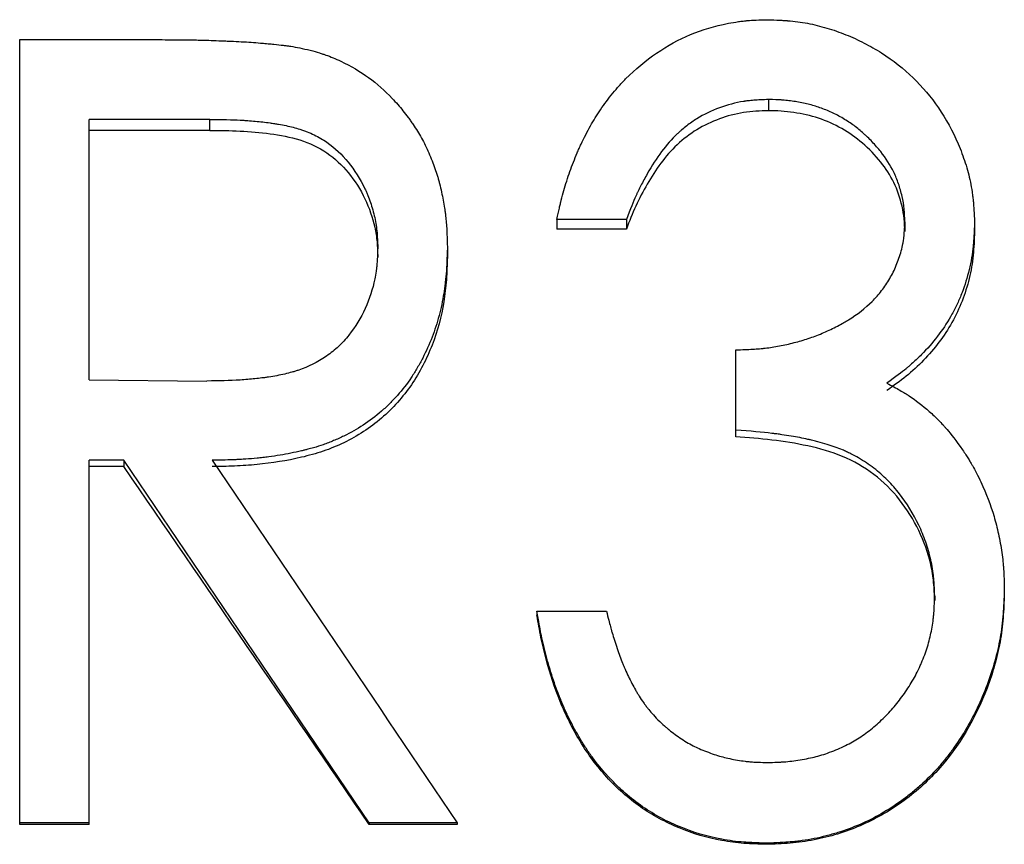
# Model space of a CAD drawing. Header units: millimetres. Extents: x -115 to 155, y -37 to 94.
# Tile 6 of 15: x -17.21 to -10.87, y 0.54 to 5.85. Entities that reach past the tile are written whole.
import ezdxf

# ---------------------------------------------------------------- set-up
doc = ezdxf.new("R2010")
doc.units = ezdxf.units.MM

msp = doc.modelspace()

# ---------------------------------------------------------------- linework, layer by layer
at = {"color": 7, "linetype": 'Continuous', "lineweight": 25}
for p, q in [((-17.2115, 5.7212), (-16.3341, 5.7212)), ((-17.2115, 0.6666), (-17.2115, 5.7212)), ((-12.3858, 5.3357), (-12.3858, 5.2636)), ((-15.9866, 5.2071), (-16.7628, 5.2071)), ((-16.7628, 3.5296), (-16.7628, 5.2071)), ((-15.9866, 5.1367), (-15.9866, 5.2071)), ((-15.9866, 5.1367), (-16.7628, 5.1367)), ((-13.3013, 4.563), (-13.75, 4.563)), ((-13.75, 4.563), (-13.75, 4.5013)), ((-13.3013, 4.563), (-13.3013, 4.5013)), ((-11.5064, 4.5479), (-11.5064, 4.4864)), ((-11.0577, 4.5459), (-11.0577, 4.4844)), ((-13.3013, 4.5013), (-13.75, 4.5013)), ((-14.9038, 4.3204), (-14.9038, 4.3796)), ((-14.4551, 4.3786), (-14.4551, 4.3194)), ((-12.5962, 3.1627), (-12.5962, 3.7236)), ((-16.7628, 3.5296), (-16.0046, 3.5225)), ((-16.5405, 3.0118), (-16.7628, 3.0118)), ((-16.7628, 0.6666), (-16.7628, 3.0118)), ((-16.5405, 3.0118), (-16.5405, 2.9711)), ((-16.5405, 2.9711), (-16.7628, 2.9711)), ((-10.8654, 2.1803), (-10.8654, 2.1508)), ((-11.3141, 2.1367), (-11.3141, 2.1078)), ((-13.8782, 2.0394), (-13.8782, 2.0118)), ((-13.8782, 2.0394), (-13.4295, 2.0394)), ((-16.7628, 0.6758), (-17.2115, 0.6758)), ((-16.7628, 0.6666), (-17.2115, 0.6666)), ((-14.391, 0.6758), (-14.9599, 0.6758)), ((-14.9599, 0.6758), (-14.9599, 0.6666)), ((-14.391, 0.6666), (-14.9599, 0.6666)), ((-14.391, 0.6758), (-14.391, 0.6666)), ((-12.3998, 0.5458), (-12.3998, 0.5384))]:
    msp.add_line(p, q, dxfattribs=at)
for points, knots in [([(-13.75, 4.563), (-13.7438, 4.5908), (-13.7382, 4.615), (-13.7309, 4.6462), (-13.7286, 4.6557), (-13.7255, 4.6687), (-13.7245, 4.6728), (-13.7231, 4.6786), (-13.7226, 4.6805), (-13.7217, 4.6841), (-13.7215, 4.685), (-13.7155, 4.7085), (-13.7099, 4.7292), (-13.6982, 4.7702), (-13.6923, 4.7899), (-13.6724, 4.8521), (-13.658, 4.8927), (-13.6347, 4.9522), (-13.6267, 4.9718), (-13.6142, 5.0009), (-13.61, 5.0105), (-13.6014, 5.0297), (-13.5974, 5.0384), (-13.5733, 5.0899), (-13.5534, 5.1287), (-13.5124, 5.2016), (-13.4919, 5.2348), (-13.4439, 5.3051), (-13.4159, 5.3428), (-13.3748, 5.3932), (-13.361, 5.4093), (-13.3404, 5.4322), (-13.3336, 5.4397), (-13.3232, 5.4506), (-13.3198, 5.4542), (-13.3129, 5.4612), (-13.31, 5.4642), (-13.2425, 5.5317), (-13.1758, 5.5872), (-13.0364, 5.6824), (-12.9631, 5.7223), (-12.8125, 5.7854), (-12.7319, 5.8094), (-12.6221, 5.8306), (-12.6006, 5.8342), (-12.5691, 5.8386), (-12.5587, 5.8399), (-12.5433, 5.8417), (-12.5382, 5.8423), (-12.5306, 5.843), (-12.5281, 5.8433), (-12.5231, 5.8437), (-12.5198, 5.844), (-12.4899, 5.8466), (-12.4475, 5.8484), (-12.3908, 5.8496)], [0, 0, 0, 0, 0.03125, 0.03125, 0.046875, 0.046875, 0.054688, 0.054688, 0.058594, 0.058594, 0.0625, 0.0625, 0.09375, 0.09375, 0.125, 0.125, 0.1875, 0.1875, 0.21875, 0.21875, 0.234375, 0.234375, 0.25, 0.25, 0.3125, 0.3125, 0.375, 0.375, 0.4375, 0.4375, 0.46875, 0.46875, 0.484375, 0.484375, 0.492188, 0.492188, 0.5, 0.5, 0.625, 0.625, 0.75, 0.75, 0.875, 0.875, 0.90625, 0.90625, 0.921875, 0.921875, 0.929688, 0.929688, 0.933594, 0.933594, 0.9375, 0.9375, 1, 1, 1, 1]), ([(-12.3908, 5.8496), (-12.3622, 5.8486), (-12.3371, 5.8477), (-12.3048, 5.8461), (-12.2949, 5.8456), (-12.2815, 5.8448), (-12.2772, 5.8445), (-12.2712, 5.8441), (-12.2692, 5.8439), (-12.2654, 5.8437), (-12.2645, 5.8436), (-12.2181, 5.84), (-12.1753, 5.8342), (-12.0923, 5.8183), (-12.0509, 5.8082), (-11.9684, 5.7837), (-11.9263, 5.769), (-11.8464, 5.7369), (-11.8073, 5.7191), (-11.7307, 5.6798), (-11.6938, 5.6588), (-11.5822, 5.588), (-11.514, 5.5346), (-11.3925, 5.4174), (-11.338, 5.3527), (-11.2414, 5.2109), (-11.199, 5.1331), (-11.1457, 5.0094), (-11.1303, 4.9683), (-11.1105, 4.9066), (-11.1044, 4.8861), (-11.0935, 4.845), (-11.0887, 4.8251), (-11.0798, 4.7828), (-11.0759, 4.7616), (-11.0711, 4.7295), (-11.0697, 4.7187), (-11.0677, 4.7026), (-11.0671, 4.6972), (-11.0663, 4.6891), (-11.066, 4.6864), (-11.0655, 4.681), (-11.0651, 4.6774), (-11.0624, 4.6469), (-11.06, 4.6037), (-11.0577, 4.5459)], [0, 0, 0, 0, 0.03125, 0.03125, 0.046875, 0.046875, 0.054688, 0.054688, 0.058594, 0.058594, 0.0625, 0.0625, 0.125, 0.125, 0.1875, 0.1875, 0.25, 0.25, 0.3125, 0.3125, 0.375, 0.375, 0.5, 0.5, 0.625, 0.625, 0.75, 0.75, 0.8125, 0.8125, 0.84375, 0.84375, 0.875, 0.875, 0.90625, 0.90625, 0.921875, 0.921875, 0.929688, 0.929688, 0.933594, 0.933594, 0.9375, 0.9375, 1, 1, 1, 1]), ([(-16.3341, 5.7212), (-16.2773, 5.721), (-16.2281, 5.7208), (-16.1656, 5.7203), (-16.1467, 5.7201), (-16.1211, 5.7198), (-16.1131, 5.7197), (-16.0979, 5.7195), (-16.0915, 5.7194), (-16.0548, 5.7188), (-16.0193, 5.7178), (-15.9568, 5.7156), (-15.9345, 5.7148), (-15.8987, 5.7133), (-15.8863, 5.7128), (-15.8673, 5.712), (-15.8608, 5.7117), (-15.8478, 5.7111), (-15.8402, 5.7108), (-15.7878, 5.7084), (-15.7444, 5.7059), (-15.6839, 5.7015), (-15.6645, 5.7), (-15.6413, 5.6979), (-15.6376, 5.6976), (-15.6239, 5.6963), (-15.6172, 5.6957), (-15.5977, 5.6939), (-15.5854, 5.6927), (-15.5508, 5.6892), (-15.5307, 5.687), (-15.5049, 5.6839), (-15.4971, 5.6829), (-15.4828, 5.681), (-15.4738, 5.6797), (-15.4285, 5.6725), (-15.3865, 5.6641), (-15.3385, 5.653)], [0, 0, 0, 0, 0.125, 0.125, 0.1875, 0.1875, 0.21875, 0.21875, 0.25, 0.25, 0.375, 0.375, 0.4375, 0.4375, 0.46875, 0.46875, 0.484375, 0.484375, 0.5, 0.5, 0.625, 0.625, 0.6875, 0.6875, 0.703125, 0.703125, 0.71875, 0.71875, 0.75, 0.75, 0.8125, 0.8125, 0.84375, 0.84375, 0.875, 0.875, 1, 1, 1, 1]), ([(-15.3385, 5.653), (-15.3163, 5.6467), (-15.2968, 5.641), (-15.2719, 5.6333), (-15.2643, 5.6309), (-15.2539, 5.6275), (-15.2506, 5.6264), (-15.2445, 5.6243), (-15.2425, 5.6236), (-15.2087, 5.6116), (-15.1758, 5.5979), (-15.0757, 5.551), (-15.016, 5.516), (-14.9089, 5.4376), (-14.8583, 5.3928), (-14.7866, 5.3174), (-14.7635, 5.2908), (-14.7298, 5.2489), (-14.7188, 5.2346), (-14.7025, 5.2126), (-14.6971, 5.2052), (-14.6864, 5.1902), (-14.6807, 5.1819), (-14.6568, 5.147), (-14.6388, 5.1177), (-14.6135, 5.072), (-14.6054, 5.0564), (-14.5896, 5.0246), (-14.5823, 5.009), (-14.5596, 4.9577), (-14.5463, 4.9242), (-14.529, 4.8748), (-14.5237, 4.8585), (-14.5164, 4.8342), (-14.5141, 4.8262), (-14.5107, 4.8142), (-14.5096, 4.8102), (-14.5075, 4.8022), (-14.5067, 4.7989), (-14.4962, 4.7572), (-14.4883, 4.7214), (-14.4785, 4.6699), (-14.4756, 4.6531), (-14.4718, 4.6284), (-14.4707, 4.6202), (-14.469, 4.6081), (-14.4685, 4.6041), (-14.4675, 4.5961), (-14.4669, 4.5912), (-14.461, 4.5399), (-14.4571, 4.47), (-14.4551, 4.3786)], [0, 0, 0, 0, 0.03125, 0.03125, 0.046875, 0.046875, 0.054688, 0.054688, 0.0625, 0.0625, 0.125, 0.125, 0.25, 0.25, 0.375, 0.375, 0.4375, 0.4375, 0.46875, 0.46875, 0.484375, 0.484375, 0.5, 0.5, 0.5625, 0.5625, 0.59375, 0.59375, 0.625, 0.625, 0.6875, 0.6875, 0.71875, 0.71875, 0.734375, 0.734375, 0.742188, 0.742188, 0.75, 0.75, 0.8125, 0.8125, 0.84375, 0.84375, 0.859375, 0.859375, 0.867188, 0.867188, 0.875, 0.875, 1, 1, 1, 1]), ([(-12.3858, 5.3357), (-12.4215, 5.3343), (-12.4527, 5.3325), (-12.4928, 5.3294), (-12.505, 5.3282), (-12.5217, 5.3264), (-12.527, 5.3257), (-12.5345, 5.3247), (-12.5369, 5.3244), (-12.5417, 5.3237), (-12.543, 5.3235), (-12.5974, 5.3149), (-12.6503, 5.3008), (-12.7529, 5.2632), (-12.8013, 5.2398), (-12.8693, 5.1977), (-12.8912, 5.1825), (-12.9229, 5.158), (-12.9333, 5.1495), (-12.9487, 5.1364), (-12.9537, 5.1319), (-12.9637, 5.1229), (-12.9692, 5.1178), (-13.0434, 5.0474), (-13.1078, 4.962), (-13.1818, 4.8304), (-13.1953, 4.8052), (-13.2137, 4.7693), (-13.2195, 4.7576), (-13.2277, 4.7405), (-13.2304, 4.7348), (-13.2343, 4.7265), (-13.2355, 4.7238), (-13.238, 4.7183), (-13.2395, 4.715), (-13.2557, 4.679), (-13.276, 4.629), (-13.3013, 4.563)], [0, 0, 0, 0, 0.0625, 0.0625, 0.09375, 0.09375, 0.109375, 0.109375, 0.117188, 0.117188, 0.125, 0.125, 0.25, 0.25, 0.375, 0.375, 0.4375, 0.4375, 0.46875, 0.46875, 0.484375, 0.484375, 0.5, 0.5, 0.75, 0.75, 0.8125, 0.8125, 0.84375, 0.84375, 0.859375, 0.859375, 0.867188, 0.867188, 0.875, 0.875, 1, 1, 1, 1]), ([(-11.5064, 4.5479), (-11.5069, 4.5662), (-11.5076, 4.5822), (-11.5087, 4.6028), (-11.509, 4.6091), (-11.5097, 4.6176), (-11.5099, 4.6204), (-11.5103, 4.6255), (-11.5105, 4.627), (-11.5134, 4.656), (-11.518, 4.6832), (-11.5306, 4.7399), (-11.5383, 4.767), (-11.5561, 4.8188), (-11.5666, 4.844), (-11.6004, 4.9128), (-11.6285, 4.9571), (-11.679, 5.0213), (-11.6973, 5.0423), (-11.7267, 5.0733), (-11.7369, 5.0835), (-11.7527, 5.0987), (-11.758, 5.1037), (-11.7689, 5.1138), (-11.7752, 5.1195), (-11.7993, 5.1408), (-11.82, 5.1573), (-11.8534, 5.181), (-11.8649, 5.1888), (-11.8887, 5.204), (-11.9016, 5.2118), (-11.9375, 5.2326), (-11.9619, 5.2451), (-11.9993, 5.2619), (-12.0118, 5.2672), (-12.0372, 5.2772), (-12.0506, 5.282), (-12.0875, 5.2943), (-12.1131, 5.3016), (-12.1663, 5.3141), (-12.1949, 5.3195), (-12.2361, 5.3257), (-12.2498, 5.3275), (-12.2701, 5.3297), (-12.2769, 5.3304), (-12.287, 5.3313), (-12.2904, 5.3315), (-12.2972, 5.3321), (-12.3016, 5.3324), (-12.3219, 5.3337), (-12.3493, 5.3348), (-12.3858, 5.3357)], [0, 0, 0, 0, 0.03125, 0.03125, 0.046875, 0.046875, 0.054688, 0.054688, 0.0625, 0.0625, 0.125, 0.125, 0.1875, 0.1875, 0.25, 0.25, 0.375, 0.375, 0.4375, 0.4375, 0.46875, 0.46875, 0.484375, 0.484375, 0.5, 0.5, 0.5625, 0.5625, 0.59375, 0.59375, 0.625, 0.625, 0.6875, 0.6875, 0.71875, 0.71875, 0.75, 0.75, 0.8125, 0.8125, 0.875, 0.875, 0.90625, 0.90625, 0.921875, 0.921875, 0.929688, 0.929688, 0.9375, 0.9375, 1, 1, 1, 1]), ([(-15.9866, 5.2071), (-15.9062, 5.2069), (-15.8412, 5.2055), (-15.7884, 5.2027), (-15.7832, 5.2025), (-15.7749, 5.202), (-15.7708, 5.2017), (-15.7584, 5.201), (-15.7502, 5.2004), (-15.7256, 5.1987), (-15.7093, 5.1973), (-15.6607, 5.1928), (-15.6288, 5.1892), (-15.5932, 5.1843), (-15.588, 5.1836), (-15.5789, 5.1823), (-15.5744, 5.1816), (-15.5611, 5.1796), (-15.5523, 5.1782), (-15.5266, 5.1738), (-15.51, 5.1707), (-15.4623, 5.1606), (-15.4331, 5.153), (-15.4031, 5.1435), (-15.3982, 5.1419), (-15.3901, 5.1392), (-15.3861, 5.1378), (-15.3741, 5.1336), (-15.3662, 5.1306), (-15.343, 5.1214), (-15.3279, 5.1148), (-15.2841, 5.0936), (-15.2568, 5.0776), (-15.1804, 5.0241), (-15.1352, 4.9817), (-15.0536, 4.8818), (-15.0175, 4.8245), (-14.9843, 4.756), (-14.983, 4.7531), (-14.9798, 4.7461), (-14.9782, 4.7426), (-14.9735, 4.732), (-14.9704, 4.7248), (-14.9615, 4.7029), (-14.9559, 4.6879), (-14.9403, 4.6416), (-14.9312, 4.6089), (-14.9198, 4.5574), (-14.9169, 4.5417), (-14.9118, 4.5094), (-14.9099, 4.4934), (-14.9083, 4.4757), (-14.9083, 4.4749), (-14.908, 4.472), (-14.9079, 4.4705), (-14.9076, 4.4659), (-14.9074, 4.4627), (-14.9067, 4.4525), (-14.9063, 4.445), (-14.9051, 4.4205), (-14.9044, 4.4014), (-14.9038, 4.3796)], [0, 0, 0, 0, 0.125, 0.125, 0.132812, 0.132812, 0.140625, 0.140625, 0.15625, 0.15625, 0.1875, 0.1875, 0.25, 0.25, 0.257812, 0.257812, 0.265625, 0.265625, 0.28125, 0.28125, 0.3125, 0.3125, 0.375, 0.375, 0.382812, 0.382812, 0.390625, 0.390625, 0.40625, 0.40625, 0.4375, 0.4375, 0.5, 0.5, 0.625, 0.625, 0.75, 0.75, 0.757812, 0.757812, 0.765625, 0.765625, 0.78125, 0.78125, 0.8125, 0.8125, 0.875, 0.875, 0.90625, 0.90625, 0.9375, 0.9375, 0.941406, 0.941406, 0.945312, 0.945312, 0.953125, 0.953125, 0.96875, 0.96875, 1, 1, 1, 1]), ([(-12.3858, 5.2636), (-12.4395, 5.2614), (-12.5469, 5.2569), (-12.7035, 5.2151), (-12.8493, 5.1463), (-13.0202, 5.0158), (-13.1447, 4.8389), (-13.2431, 4.6504), (-13.2819, 4.551), (-13.3013, 4.5013)], [0, 0, 0, 0, 0.125145, 0.250175, 0.375454, 0.500144, 0.74962, 0.874796, 1, 1, 1, 1]), ([(-11.5064, 4.4864), (-11.5072, 4.5136), (-11.5089, 4.5678), (-11.5276, 4.6748), (-11.5707, 4.8022), (-11.6612, 4.939), (-11.7747, 5.057), (-11.9109, 5.1528), (-12.0612, 5.2199), (-12.1951, 5.2498), (-12.3038, 5.2616), (-12.3585, 5.263), (-12.3858, 5.2636)], [0, 0, 0, 0, 0.062571, 0.125121, 0.249999, 0.369739, 0.499934, 0.62488, 0.749834, 0.87485, 0.937418, 1, 1, 1, 1]), ([(-15.9866, 5.1367), (-15.9215, 5.1363), (-15.7913, 5.1353), (-15.597, 5.1176), (-15.4044, 5.0832), (-15.2273, 5.0013), (-15.0849, 4.8662), (-14.9803, 4.7013), (-14.927, 4.545), (-14.9063, 4.4173), (-14.9047, 4.3527), (-14.9038, 4.3204)], [0, 0, 0, 0, 0.125204, 0.250383, 0.375438, 0.500142, 0.620155, 0.749901, 0.874837, 0.9374, 1, 1, 1, 1]), ([(-12.5962, 3.7236), (-12.5547, 3.7244), (-12.5182, 3.7257), (-12.4708, 3.7284), (-12.4562, 3.7294), (-12.4362, 3.731), (-12.4299, 3.7316), (-12.4208, 3.7325), (-12.4178, 3.7329), (-12.4121, 3.7335), (-12.4103, 3.7337), (-12.3767, 3.7378), (-12.3462, 3.7426), (-12.2996, 3.7514), (-12.2839, 3.7546), (-12.2522, 3.7616), (-12.2354, 3.7656), (-12.1892, 3.7772), (-12.1588, 3.7861), (-12.1137, 3.8012), (-12.0988, 3.8065), (-12.0692, 3.8177), (-12.0552, 3.8233), (-12.0092, 3.8428), (-11.9798, 3.8565), (-11.9375, 3.8781), (-11.9237, 3.8855), (-11.9034, 3.8968), (-11.8967, 3.9007), (-11.8835, 3.9084), (-11.8778, 3.9118), (-11.8126, 3.952), (-11.7615, 3.9917), (-11.6952, 4.0575), (-11.6748, 4.0805), (-11.6376, 4.1284), (-11.6197, 4.1548), (-11.5881, 4.2094), (-11.574, 4.2379), (-11.5556, 4.2824), (-11.5499, 4.2975), (-11.5393, 4.3284), (-11.5342, 4.345), (-11.5257, 4.3765), (-11.522, 4.3919), (-11.5176, 4.4144), (-11.5163, 4.4218), (-11.514, 4.4365), (-11.5134, 4.4411), (-11.5099, 4.4719), (-11.5078, 4.5055), (-11.5064, 4.5479)], [0, 0, 0, 0, 0.0625, 0.0625, 0.09375, 0.09375, 0.109375, 0.109375, 0.117188, 0.117188, 0.125, 0.125, 0.1875, 0.1875, 0.21875, 0.21875, 0.25, 0.25, 0.3125, 0.3125, 0.34375, 0.34375, 0.375, 0.375, 0.4375, 0.4375, 0.46875, 0.46875, 0.484375, 0.484375, 0.5, 0.5, 0.625, 0.625, 0.6875, 0.6875, 0.75, 0.75, 0.8125, 0.8125, 0.84375, 0.84375, 0.875, 0.875, 0.90625, 0.90625, 0.921875, 0.921875, 0.9375, 0.9375, 1, 1, 1, 1]), ([(-11.0577, 4.5459), (-11.0588, 4.5116), (-11.0601, 4.4816), (-11.0622, 4.4431), (-11.0629, 4.4314), (-11.0641, 4.4154), (-11.0645, 4.4103), (-11.0651, 4.4031), (-11.0653, 4.4008), (-11.0657, 4.3962), (-11.0658, 4.395), (-11.0712, 4.3414), (-11.0798, 4.2906), (-11.104, 4.1892), (-11.1192, 4.1399), (-11.1469, 4.0682), (-11.157, 4.0446), (-11.1786, 3.9983), (-11.1906, 3.9749), (-11.2269, 3.9092), (-11.2543, 3.8667), (-11.3154, 3.7845), (-11.3497, 3.744), (-11.404, 3.6873), (-11.4224, 3.6692), (-11.4506, 3.6431), (-11.4601, 3.6345), (-11.4745, 3.622), (-11.4793, 3.6179), (-11.4865, 3.6118), (-11.489, 3.6098), (-11.4938, 3.6057), (-11.497, 3.6031), (-11.5251, 3.5801), (-11.5661, 3.5494), (-11.6216, 3.5094)], [0, 0, 0, 0, 0.0625, 0.0625, 0.09375, 0.09375, 0.109375, 0.109375, 0.117188, 0.117188, 0.125, 0.125, 0.25, 0.25, 0.375, 0.375, 0.4375, 0.4375, 0.5, 0.5, 0.625, 0.625, 0.75, 0.75, 0.8125, 0.8125, 0.84375, 0.84375, 0.859375, 0.859375, 0.867188, 0.867188, 0.875, 0.875, 1, 1, 1, 1]), ([(-11.0577, 4.4844), (-11.0594, 4.4337), (-11.0627, 4.3323), (-11.0972, 4.132), (-11.1901, 3.8925), (-11.3463, 3.6883), (-11.4967, 3.5506), (-11.58, 3.4915), (-11.6216, 3.4619)], [0, 0, 0, 0, 0.1251908, 0.250313, 0.4999478, 0.7496657, 0.8748037, 1, 1, 1, 1]), ([(-14.9038, 4.3796), (-14.9052, 4.3349), (-14.9068, 4.3015), (-14.9087, 4.2779), (-14.9089, 4.2751), (-14.9093, 4.2709), (-14.9095, 4.2688), (-14.9101, 4.2625), (-14.9106, 4.2584), (-14.912, 4.2459), (-14.913, 4.2376), (-14.9166, 4.2127), (-14.9194, 4.1963), (-14.9362, 4.1147), (-14.957, 4.051), (-15.013, 3.928), (-15.0476, 3.8714), (-15.0998, 3.8056), (-15.1115, 3.7917), (-15.134, 3.767), (-15.1453, 3.7555), (-15.1795, 3.7233), (-15.2058, 3.7024), (-15.2932, 3.6429), (-15.3518, 3.6135), (-15.4204, 3.5903), (-15.4269, 3.5882), (-15.4415, 3.5836), (-15.4489, 3.5815), (-15.4716, 3.5751), (-15.4872, 3.5711), (-15.5358, 3.5598), (-15.5703, 3.5533), (-15.6115, 3.5471), (-15.614, 3.5468), (-15.6211, 3.5457), (-15.6247, 3.5452), (-15.6355, 3.5437), (-15.6427, 3.5428), (-15.6648, 3.54), (-15.6798, 3.5383), (-15.7258, 3.5335), (-15.7577, 3.5309), (-15.8572, 3.5246), (-15.9284, 3.5225), (-16.0046, 3.5225)], [0, 0, 0, 0, 0.0625, 0.0625, 0.066406, 0.066406, 0.070312, 0.070312, 0.078125, 0.078125, 0.09375, 0.09375, 0.125, 0.125, 0.25, 0.25, 0.375, 0.375, 0.40625, 0.40625, 0.4375, 0.4375, 0.5, 0.5, 0.625, 0.625, 0.640625, 0.640625, 0.65625, 0.65625, 0.6875, 0.6875, 0.75, 0.75, 0.757812, 0.757812, 0.765625, 0.765625, 0.78125, 0.78125, 0.8125, 0.8125, 0.875, 0.875, 1, 1, 1, 1]), ([(-14.4551, 4.3786), (-14.4562, 4.3461), (-14.4572, 4.3177), (-14.4589, 4.2812), (-14.4594, 4.2701), (-14.4602, 4.2549), (-14.4605, 4.2501), (-14.4609, 4.2432), (-14.461, 4.241), (-14.4612, 4.2378), (-14.4613, 4.2367), (-14.4615, 4.2346), (-14.4615, 4.2342), (-14.4633, 4.2073), (-14.4655, 4.1825), (-14.4696, 4.1462), (-14.4711, 4.1342), (-14.4744, 4.1106), (-14.476, 4.0996), (-14.4859, 4.0386), (-14.4962, 3.9907), (-14.5151, 3.9202), (-14.522, 3.897), (-14.537, 3.8509), (-14.5447, 3.8289), (-14.5716, 3.7588), (-14.5917, 3.7138), (-14.6251, 3.649), (-14.6367, 3.6278), (-14.6612, 3.5864), (-14.6733, 3.567), (-14.7151, 3.5048), (-14.745, 3.4659), (-14.7931, 3.4114), (-14.8097, 3.3938), (-14.8438, 3.36), (-14.8606, 3.3445), (-14.9176, 3.2954), (-14.9567, 3.2657), (-15.0375, 3.2123), (-15.0781, 3.1891), (-15.1435, 3.1574), (-15.1656, 3.1475), (-15.1992, 3.1336), (-15.2104, 3.1291), (-15.2274, 3.1226), (-15.233, 3.1204), (-15.2444, 3.1163), (-15.2512, 3.1138), (-15.2745, 3.1056), (-15.2954, 3.099), (-15.3303, 3.0891), (-15.3426, 3.0858), (-15.3617, 3.0808), (-15.3683, 3.0791), (-15.3783, 3.0766), (-15.3817, 3.0758), (-15.3885, 3.0741), (-15.3927, 3.0731), (-15.4398, 3.0618), (-15.4858, 3.0526), (-15.5574, 3.0409), (-15.5816, 3.0373), (-15.6187, 3.0325), (-15.6312, 3.031), (-15.6563, 3.0281), (-15.6697, 3.0267), (-15.7058, 3.0232), (-15.73, 3.0211), (-15.7661, 3.0186), (-15.7782, 3.0178), (-15.7963, 3.0167), (-15.8023, 3.0164), (-15.8114, 3.016), (-15.8144, 3.0158), (-15.8204, 3.0155), (-15.8245, 3.0153), (-15.8587, 3.0138), (-15.9071, 3.0127), (-15.9716, 3.0118)], [0, 0, 0, 0, 0.03125, 0.03125, 0.046875, 0.046875, 0.054688, 0.054688, 0.058594, 0.058594, 0.060547, 0.060547, 0.0625, 0.0625, 0.09375, 0.09375, 0.109375, 0.109375, 0.125, 0.125, 0.1875, 0.1875, 0.21875, 0.21875, 0.25, 0.25, 0.3125, 0.3125, 0.34375, 0.34375, 0.375, 0.375, 0.4375, 0.4375, 0.46875, 0.46875, 0.5, 0.5, 0.5625, 0.5625, 0.625, 0.625, 0.65625, 0.65625, 0.671875, 0.671875, 0.679688, 0.679688, 0.6875, 0.6875, 0.71875, 0.71875, 0.734375, 0.734375, 0.742188, 0.742188, 0.746094, 0.746094, 0.75, 0.75, 0.8125, 0.8125, 0.84375, 0.84375, 0.859375, 0.859375, 0.875, 0.875, 0.90625, 0.90625, 0.921875, 0.921875, 0.929688, 0.929688, 0.933594, 0.933594, 0.9375, 0.9375, 1, 1, 1, 1]), ([(-14.4551, 4.3194), (-14.4567, 4.2714), (-14.4597, 4.1753), (-14.4808, 3.9841), (-14.5442, 3.7506), (-14.677, 3.4918), (-14.871, 3.2732), (-15.0759, 3.1408), (-15.2549, 3.0673), (-15.4418, 3.0165), (-15.6334, 2.9866), (-15.8264, 2.9732), (-15.9232, 2.9718), (-15.9716, 2.9711)], [0, 0, 0, 0, 0.062585, 0.125149, 0.250103, 0.375013, 0.499806, 0.624642, 0.687201, 0.749761, 0.874833, 0.937414, 1, 1, 1, 1]), ([(-11.6216, 3.5094), (-11.5895, 3.4919), (-11.5616, 3.4763), (-11.5261, 3.4557), (-11.5154, 3.4493), (-11.5008, 3.4404), (-11.4962, 3.4376), (-11.4896, 3.4334), (-11.4875, 3.4321), (-11.4835, 3.4295), (-11.4823, 3.4288), (-11.4358, 3.3982), (-11.3921, 3.3646), (-11.3279, 3.3079), (-11.3076, 3.2886), (-11.2787, 3.2593), (-11.2694, 3.2495), (-11.2558, 3.2346), (-11.2513, 3.2296), (-11.2447, 3.2221), (-11.2425, 3.2196), (-11.2381, 3.2146), (-11.2353, 3.2113), (-11.2102, 3.1817), (-11.1768, 3.138), (-11.1338, 3.0786)], [0, 0, 0, 0, 0.125, 0.125, 0.1875, 0.1875, 0.21875, 0.21875, 0.234375, 0.234375, 0.25, 0.25, 0.5, 0.5, 0.625, 0.625, 0.6875, 0.6875, 0.71875, 0.71875, 0.734375, 0.734375, 0.75, 0.75, 1, 1, 1, 1]), ([(-11.3141, 2.1367), (-11.3151, 2.163), (-11.3161, 2.186), (-11.3177, 2.2155), (-11.3183, 2.2246), (-11.3192, 2.2369), (-11.3195, 2.2408), (-11.3199, 2.2463), (-11.3201, 2.2481), (-11.3204, 2.2516), (-11.3205, 2.2525), (-11.3244, 2.2935), (-11.3307, 2.3329), (-11.3483, 2.4104), (-11.3591, 2.4483), (-11.385, 2.5226), (-11.3995, 2.5581), (-11.4519, 2.6673), (-11.4931, 2.7343), (-11.5643, 2.8261), (-11.5902, 2.8559), (-11.6456, 2.9113), (-11.6746, 2.9368), (-11.7378, 2.9851), (-11.7705, 3.007), (-11.821, 3.0365), (-11.8381, 3.0458), (-11.8642, 3.0588), (-11.8729, 3.063), (-11.8861, 3.0691), (-11.8906, 3.0711), (-11.8994, 3.075), (-11.9047, 3.0773), (-11.9375, 3.0912), (-11.9708, 3.103), (-12.0267, 3.12), (-12.0464, 3.1255), (-12.0774, 3.1336), (-12.088, 3.1363), (-12.1043, 3.1402), (-12.1098, 3.1415), (-12.1182, 3.1435), (-12.1209, 3.1441), (-12.1266, 3.1454), (-12.1302, 3.1463), (-12.1652, 3.1542), (-12.2009, 3.1611), (-12.2586, 3.1708), (-12.2786, 3.1739), (-12.3095, 3.1783), (-12.3199, 3.1798), (-12.3359, 3.1819), (-12.3413, 3.1826), (-12.3494, 3.1836), (-12.3521, 3.1839), (-12.3576, 3.1846), (-12.3611, 3.1851), (-12.4242, 3.1928), (-12.5019, 3.1997), (-12.5962, 3.206)], [0, 0, 0, 0, 0.03125, 0.03125, 0.046875, 0.046875, 0.054688, 0.054688, 0.058594, 0.058594, 0.0625, 0.0625, 0.125, 0.125, 0.1875, 0.1875, 0.25, 0.25, 0.375, 0.375, 0.4375, 0.4375, 0.5, 0.5, 0.5625, 0.5625, 0.59375, 0.59375, 0.609375, 0.609375, 0.617188, 0.617188, 0.625, 0.625, 0.6875, 0.6875, 0.71875, 0.71875, 0.734375, 0.734375, 0.742188, 0.742188, 0.746094, 0.746094, 0.75, 0.75, 0.8125, 0.8125, 0.84375, 0.84375, 0.859375, 0.859375, 0.867188, 0.867188, 0.871094, 0.871094, 0.875, 0.875, 1, 1, 1, 1]), ([(-11.3141, 2.1078), (-11.3155, 2.1467), (-11.3182, 2.2246), (-11.3435, 2.3785), (-11.4097, 2.5632), (-11.533, 2.763), (-11.7001, 2.9291), (-11.9049, 3.0466), (-12.1316, 3.1083), (-12.3627, 3.1457), (-12.5183, 3.157), (-12.5962, 3.1627)], [0, 0, 0, 0, 0.062583, 0.125131, 0.250051, 0.375267, 0.499833, 0.624681, 0.749699, 0.874833, 1, 1, 1, 1]), ([(-11.1338, 3.0786), (-11.1194, 3.0564), (-11.107, 3.037), (-11.0913, 3.0118), (-11.0866, 3.0041), (-11.0802, 2.9935), (-11.0782, 2.9902), (-11.0744, 2.9838), (-11.0732, 2.9817), (-11.0622, 2.9626), (-11.0533, 2.9461), (-11.0352, 2.9109), (-11.0256, 2.8912), (-10.9813, 2.7966), (-10.9533, 2.7238), (-10.9208, 2.6138), (-10.9112, 2.5761), (-10.8945, 2.4986), (-10.8876, 2.4595), (-10.8786, 2.397), (-10.8761, 2.3767), (-10.873, 2.3471), (-10.8721, 2.3374), (-10.8708, 2.323), (-10.8705, 2.3182), (-10.87, 2.3111), (-10.8698, 2.3087), (-10.8695, 2.3041), (-10.8693, 2.301), (-10.8675, 2.273), (-10.8663, 2.2333), (-10.8654, 2.1803)], [0, 0, 0, 0, 0.0625, 0.0625, 0.09375, 0.09375, 0.109375, 0.109375, 0.125, 0.125, 0.1875, 0.1875, 0.25, 0.25, 0.5, 0.5, 0.625, 0.625, 0.75, 0.75, 0.8125, 0.8125, 0.84375, 0.84375, 0.859375, 0.859375, 0.867188, 0.867188, 0.875, 0.875, 1, 1, 1, 1]), ([(-10.8654, 2.1803), (-10.8667, 2.1454), (-10.868, 2.1149), (-10.87, 2.0757), (-10.8707, 2.0637), (-10.8717, 2.0474), (-10.872, 2.0422), (-10.8725, 2.0349), (-10.8727, 2.0325), (-10.8729, 2.029), (-10.873, 2.0279), (-10.8732, 2.0257), (-10.8732, 2.0252), (-10.8774, 1.9698), (-10.884, 1.9175), (-10.9016, 1.818), (-10.9131, 1.768), (-10.9411, 1.6673), (-10.9573, 1.6177), (-11.016, 1.462), (-11.062, 1.3654), (-11.1414, 1.2314), (-11.1696, 1.1886), (-11.2144, 1.127), (-11.2298, 1.1069), (-11.2614, 1.0677), (-11.2769, 1.0494), (-11.3292, 0.9907), (-11.3659, 0.9538), (-11.4237, 0.9016), (-11.4434, 0.8847), (-11.4838, 0.8521), (-11.5039, 0.8367), (-11.6121, 0.7585), (-11.7025, 0.7068), (-11.8415, 0.6468), (-11.8893, 0.6291), (-11.9634, 0.6061), (-11.9884, 0.5991), (-12.0393, 0.5861), (-12.0662, 0.58), (-12.1164, 0.5698), (-12.1418, 0.5655), (-12.1802, 0.5601), (-12.193, 0.5585), (-12.2124, 0.5563), (-12.2189, 0.5557), (-12.2286, 0.5547), (-12.2319, 0.5544), (-12.2384, 0.5539), (-12.2428, 0.5535), (-12.2791, 0.5506), (-12.3308, 0.5481), (-12.3998, 0.5458)], [0, 0, 0, 0, 0.03125, 0.03125, 0.046875, 0.046875, 0.054688, 0.054688, 0.058594, 0.058594, 0.060547, 0.060547, 0.0625, 0.0625, 0.125, 0.125, 0.1875, 0.1875, 0.25, 0.25, 0.375, 0.375, 0.4375, 0.4375, 0.46875, 0.46875, 0.5, 0.5, 0.5625, 0.5625, 0.59375, 0.59375, 0.625, 0.625, 0.75, 0.75, 0.8125, 0.8125, 0.84375, 0.84375, 0.875, 0.875, 0.90625, 0.90625, 0.921875, 0.921875, 0.929688, 0.929688, 0.933594, 0.933594, 0.9375, 0.9375, 1, 1, 1, 1]), ([(-10.8654, 2.1508), (-10.8673, 2.0992), (-10.8711, 1.996), (-10.8964, 1.7908), (-10.9975, 1.4435), (-11.209, 1.0769), (-11.5191, 0.801), (-11.7907, 0.6473), (-12.0397, 0.5716), (-12.2447, 0.5431), (-12.3481, 0.54), (-12.3998, 0.5384)], [0, 0, 0, 0, 0.062644, 0.125265, 0.250378, 0.499552, 0.624602, 0.749661, 0.874747, 0.937358, 1, 1, 1, 1]), ([(-12.3918, 1.0655), (-12.3684, 1.066), (-12.348, 1.0666), (-12.3216, 1.0676), (-12.3135, 1.068), (-12.3026, 1.0686), (-12.2991, 1.0687), (-12.2941, 1.069), (-12.2925, 1.0691), (-12.2894, 1.0693), (-12.2885, 1.0694), (-12.2701, 1.0707), (-12.2532, 1.0723), (-12.2183, 1.0765), (-12.2009, 1.079), (-12.1625, 1.0853), (-12.1443, 1.0887), (-12.1098, 1.0958), (-12.0945, 1.0992), (-12.0461, 1.1116), (-12.0133, 1.1222), (-11.9425, 1.1495), (-11.9092, 1.1643), (-11.8621, 1.1883), (-11.847, 1.1965), (-11.8177, 1.2137), (-11.8044, 1.2219), (-11.7608, 1.2511), (-11.7328, 1.2722), (-11.6921, 1.3061), (-11.6789, 1.3178), (-11.6528, 1.342), (-11.6393, 1.3552), (-11.6037, 1.3918), (-11.5807, 1.4177), (-11.5363, 1.4728), (-11.5144, 1.5027), (-11.4739, 1.5627), (-11.4555, 1.5933), (-11.4304, 1.6402), (-11.4225, 1.656), (-11.4112, 1.6799), (-11.4076, 1.6879), (-11.4005, 1.704), (-11.3974, 1.7114), (-11.3795, 1.7553), (-11.3673, 1.7899), (-11.3521, 1.8409), (-11.3475, 1.8578), (-11.3395, 1.8912), (-11.3361, 1.907), (-11.3298, 1.9415), (-11.3271, 1.9589), (-11.3237, 1.9854), (-11.3226, 1.9943), (-11.3212, 2.0076), (-11.3208, 2.0121), (-11.3202, 2.0188), (-11.32, 2.0211), (-11.3196, 2.0256), (-11.3193, 2.0286), (-11.3173, 2.0537), (-11.3156, 2.0892), (-11.3141, 2.1367)], [0, 0, 0, 0, 0.03125, 0.03125, 0.046875, 0.046875, 0.054688, 0.054688, 0.058594, 0.058594, 0.0625, 0.0625, 0.09375, 0.09375, 0.125, 0.125, 0.15625, 0.15625, 0.1875, 0.1875, 0.25, 0.25, 0.3125, 0.3125, 0.34375, 0.34375, 0.375, 0.375, 0.4375, 0.4375, 0.46875, 0.46875, 0.5, 0.5, 0.5625, 0.5625, 0.625, 0.625, 0.6875, 0.6875, 0.71875, 0.71875, 0.734375, 0.734375, 0.75, 0.75, 0.8125, 0.8125, 0.84375, 0.84375, 0.875, 0.875, 0.90625, 0.90625, 0.921875, 0.921875, 0.929688, 0.929688, 0.933594, 0.933594, 0.9375, 0.9375, 1, 1, 1, 1]), ([(-12.3998, 0.5458), (-12.4317, 0.5467), (-12.4596, 0.5476), (-12.4955, 0.5491), (-12.5065, 0.5497), (-12.5215, 0.5505), (-12.5262, 0.5508), (-12.533, 0.5513), (-12.5352, 0.5514), (-12.5394, 0.5517), (-12.5404, 0.5518), (-12.5924, 0.5558), (-12.6388, 0.5618), (-12.7803, 0.5882), (-12.8712, 0.6153), (-13.0064, 0.6715), (-13.0498, 0.6924), (-13.1333, 0.7387), (-13.1726, 0.7635), (-13.2493, 0.8183), (-13.2866, 0.8482), (-13.3409, 0.8967), (-13.3587, 0.9136), (-13.3849, 0.9397), (-13.3936, 0.9486), (-13.4066, 0.9621), (-13.4109, 0.9667), (-13.4194, 0.9758), (-13.4241, 0.9809), (-13.4588, 1.0191), (-13.4885, 1.0555), (-13.5314, 1.1138), (-13.5454, 1.1339), (-13.566, 1.1649), (-13.5728, 1.1754), (-13.5862, 1.1967), (-13.5933, 1.2083), (-13.6237, 1.2589), (-13.6466, 1.3008), (-13.6788, 1.3659), (-13.6891, 1.3879), (-13.7041, 1.4215), (-13.709, 1.4328), (-13.7187, 1.4555), (-13.7237, 1.4677), (-13.7454, 1.5219), (-13.7617, 1.5666), (-13.7844, 1.6356), (-13.7916, 1.659), (-13.8021, 1.6945), (-13.8055, 1.7064), (-13.8122, 1.7304), (-13.8157, 1.7432), (-13.8247, 1.7777), (-13.8305, 1.801), (-13.8387, 1.8364), (-13.8414, 1.8483), (-13.8453, 1.8663), (-13.8466, 1.8722), (-13.8485, 1.8813), (-13.8491, 1.8843), (-13.8503, 1.8903), (-13.8512, 1.8944), (-13.858, 1.928), (-13.8669, 1.9757), (-13.8782, 2.0394)], [0, 0, 0, 0, 0.03125, 0.03125, 0.046875, 0.046875, 0.054688, 0.054688, 0.058594, 0.058594, 0.0625, 0.0625, 0.125, 0.125, 0.25, 0.25, 0.3125, 0.3125, 0.375, 0.375, 0.4375, 0.4375, 0.46875, 0.46875, 0.484375, 0.484375, 0.492188, 0.492188, 0.5, 0.5, 0.5625, 0.5625, 0.59375, 0.59375, 0.609375, 0.609375, 0.625, 0.625, 0.6875, 0.6875, 0.71875, 0.71875, 0.734375, 0.734375, 0.75, 0.75, 0.8125, 0.8125, 0.84375, 0.84375, 0.859375, 0.859375, 0.875, 0.875, 0.90625, 0.90625, 0.921875, 0.921875, 0.929688, 0.929688, 0.933594, 0.933594, 0.9375, 0.9375, 1, 1, 1, 1]), ([(-13.4295, 2.0394), (-13.4191, 1.997), (-13.4107, 1.964), (-13.4027, 1.9344), (-13.4012, 1.9289), (-13.3972, 1.9151), (-13.3952, 1.908), (-13.3885, 1.8858), (-13.3836, 1.87), (-13.3728, 1.8366), (-13.3667, 1.8181), (-13.3546, 1.7827), (-13.3487, 1.766), (-13.3371, 1.7343), (-13.3314, 1.7194), (-13.323, 1.6985), (-13.3203, 1.6917), (-13.3162, 1.6819), (-13.3148, 1.6787), (-13.3121, 1.6725), (-13.3112, 1.6704), (-13.2953, 1.6343), (-13.2806, 1.6038), (-13.2579, 1.5604), (-13.2503, 1.5464), (-13.2385, 1.5259), (-13.2346, 1.5191), (-13.2267, 1.5059), (-13.2232, 1.5002), (-13.2095, 1.4783), (-13.2003, 1.4643), (-13.1863, 1.4443), (-13.1816, 1.4377), (-13.1745, 1.4282), (-13.1721, 1.4251), (-13.1673, 1.4189), (-13.1643, 1.415), (-13.1485, 1.395), (-13.127, 1.3706), (-13.098, 1.3395)], [0, 0, 0, 0, 0.125, 0.125, 0.15625, 0.15625, 0.1875, 0.1875, 0.25, 0.25, 0.3125, 0.3125, 0.375, 0.375, 0.4375, 0.4375, 0.46875, 0.46875, 0.484375, 0.484375, 0.5, 0.5, 0.625, 0.625, 0.6875, 0.6875, 0.71875, 0.71875, 0.75, 0.75, 0.8125, 0.8125, 0.84375, 0.84375, 0.859375, 0.859375, 0.875, 0.875, 1, 1, 1, 1]), ([(-12.3998, 0.5384), (-12.4478, 0.5397), (-12.5436, 0.5421), (-12.7339, 0.5664), (-12.9643, 0.6343), (-13.2187, 0.772), (-13.4349, 0.9645), (-13.6067, 1.1977), (-13.7344, 1.4561), (-13.8091, 1.6841), (-13.8528, 1.8705), (-13.8697, 1.9647), (-13.8782, 2.0118)], [0, 0, 0, 0, 0.062566, 0.125109, 0.250041, 0.37383, 0.499848, 0.624789, 0.749801, 0.874865, 0.937429, 1, 1, 1, 1]), ([(-13.098, 1.3395), (-13.082, 1.3248), (-13.0679, 1.3121), (-13.0497, 1.2959), (-13.0441, 1.291), (-13.0364, 1.2844), (-13.0339, 1.2823), (-13.0304, 1.2794), (-13.0293, 1.2784), (-13.027, 1.2766), (-13.0264, 1.2761), (-13.001, 1.2553), (-12.9755, 1.2367), (-12.9315, 1.2078), (-12.9172, 1.199), (-12.8891, 1.1827), (-12.8744, 1.1749), (-12.8494, 1.1626), (-12.8358, 1.1564), (-12.8059, 1.1437), (-12.7891, 1.137), (-12.7392, 1.1183), (-12.7085, 1.1083), (-12.6516, 1.0932), (-12.619, 1.0864), (-12.5682, 1.0779), (-12.5517, 1.0755), (-12.5276, 1.0725), (-12.5197, 1.0717), (-12.508, 1.0705), (-12.5041, 1.0702), (-12.4964, 1.0695), (-12.4915, 1.0692), (-12.4674, 1.0675), (-12.4351, 1.0663), (-12.3918, 1.0655)], [0, 0, 0, 0, 0.0625, 0.0625, 0.09375, 0.09375, 0.109375, 0.109375, 0.117188, 0.117188, 0.125, 0.125, 0.25, 0.25, 0.3125, 0.3125, 0.375, 0.375, 0.4375, 0.4375, 0.5, 0.5, 0.625, 0.625, 0.75, 0.75, 0.8125, 0.8125, 0.84375, 0.84375, 0.859375, 0.859375, 0.875, 0.875, 1, 1, 1, 1])]:
    msp.add_open_spline(points, degree=3, knots=knots, dxfattribs=at)
for points in [[(-14.9599, 0.6758), (-15.4868, 1.4554), (-16.0136, 2.2346), (-16.5405, 3.0118)], [(-15.9716, 3.0118), (-15.4447, 2.2346), (-14.9179, 1.4554), (-14.391, 0.6758)], [(-14.9599, 0.6666), (-15.4868, 1.4357), (-16.0136, 2.2044), (-16.5405, 2.9711)]]:
    msp.add_open_spline(points, degree=3, dxfattribs=at)

doc.saveas('drawing.dxf')
